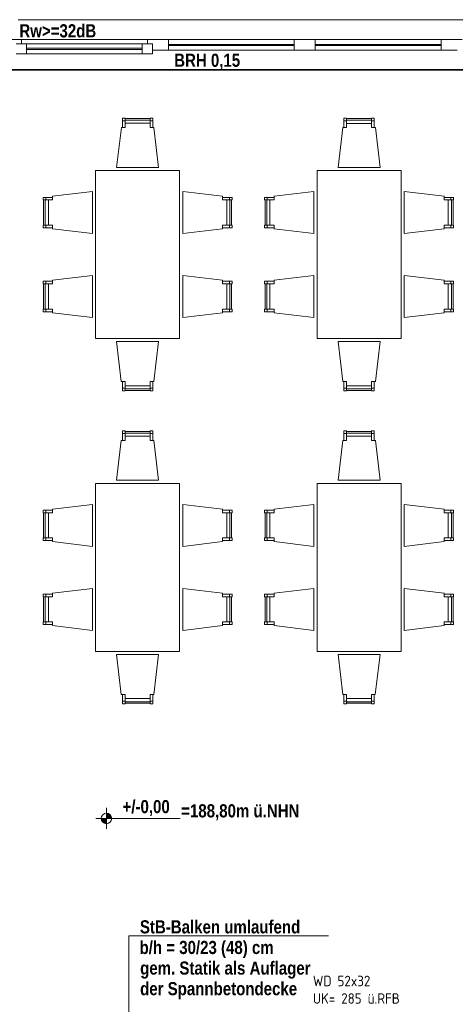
# Model space of a CAD drawing. Header units: millimetres. Extents: x 634730 to 711346, y 362082 to 425615.
# Tile 52 of 160: x 660606 to 664755, y 398273 to 407656. Entities that reach past the tile are written whole.
import ezdxf
from ezdxf.enums import TextEntityAlignment as Align

# ---------------------------------------------------------------- set-up
doc = ezdxf.new("R2010")
doc.units = ezdxf.units.MM
doc.header["$LTSCALE"] = 50
doc.linetypes.add('Strichlinie', pattern=[0.4, 0.3, -0.1])
doc.linetypes.add('Strichpunktlinie', pattern=[0.335139, 0.176389, -0.088194, 0, -0.070556])
for name, color, linetype in [('1_DB-Lüftung', 30, 'Continuous'), ('1_EG', 7, 'Continuous'), ('A_Beschriftung', 7, 'Continuous'), ('A_Decke Bodenbelag', 7, 'Continuous'), ('A_Deckenspiegel', 7, 'Continuous'), ('A_Möblierung fest', 7, 'Continuous'), ('A_Möblierung variabel', 7, 'Continuous'), ('A_Raumflächen', 7, 'Continuous'), ('A_Wände', 7, 'Continuous')]:
    doc.layers.add(name, color=color, linetype=linetype)
doc.styles.add('ERSTELLTER_STIL_1', font='ARIALN.TTF')
doc.styles.add('ERSTELLTER_STIL_2', font='ARIALNB.TTF')
doc.styles.get("Standard").update_dxf_attribs({"font": 'isocp.shx', "height": 140})

# ---------------------------------------------------------------- blocks, each defined once
blk = doc.blocks.new('A$C85d2cf1a')
at = {"layer": 'A_Beschriftung', "linetype": 'Continuous', "lineweight": 13}
for points in [[(15.4508, 37.9618), (15.5008, 37.9618), (15.497, 37.9809), (15.4862, 37.9972), (15.47, 38.008), (15.4508, 38.0118)], [(15.4508, 37.9618), (15.4008, 37.9618), (15.4047, 37.9427), (15.4155, 37.9264), (15.4317, 37.9156), (15.4508, 37.9118)]]:
    blk.add_hatch(color=7, dxfattribs=at).paths.add_polyline_path(points)
at = {"color": 7, "linetype": 'Strichpunktlinie', "lineweight": 13}
blk.add_line((5.6914, 45.2736), (21.5386, 45.2736), dxfattribs=at)
at = {"layer": 'A_Beschriftung', "color": 7, "linetype": 'Continuous', "lineweight": 13}
for p, q in [((15.4508, 37.8618), (15.4508, 38.0618)), ((15.3508, 37.9618), (16.1518, 37.9618)), ((15.6643, 36.8429), (15.6643, 35.9574)), ((15.6643, 36.8429), (17.5657, 36.8429))]:
    blk.add_line(p, q, dxfattribs=at)
blk.add_circle((15.4508, 37.9618), 0.05, dxfattribs=at)
at = {"layer": 'A_Decke Bodenbelag', "color": 7, "linetype": 'Continuous', "lineweight": 25}
blk.add_line((21.3586, 45.0936), (5.8716, 45.0978), dxfattribs=at)
at = {"layer": 'A_Deckenspiegel', "color": 7, "linetype": 'Strichlinie', "lineweight": 13}
blk.add_line((21.3586, 45.0936), (14.1385, 45.0936), dxfattribs=at)
at = {"layer": 'A_Möblierung variabel', "color": 7, "linetype": 'Continuous', "lineweight": 13}
for p, q in [((15.6023, 44.611), (15.6273, 44.611)), ((15.6273, 44.616), (15.8666, 44.616)), ((15.8916, 44.611), (15.8666, 44.611)), ((17.7123, 44.6109), (17.7373, 44.6109)), ((17.7373, 44.6159), (17.9767, 44.6159)), ((18.0017, 44.6109), (17.9767, 44.6109)), ((14.8669, 43.8557), (14.8669, 43.6163)), ((14.8719, 43.8807), (14.8719, 43.8557)), ((16.6219, 43.8806), (16.6219, 43.8556)), ((16.6269, 43.8556), (16.6269, 43.6163)), ((16.977, 43.8556), (16.9769, 43.6162)), ((16.982, 43.8806), (16.982, 43.8556)), ((18.732, 43.8806), (18.732, 43.8556)), ((18.737, 43.8556), (18.7369, 43.6162)), ((14.8719, 43.5913), (14.8719, 43.6163)), ((16.6219, 43.5913), (16.6219, 43.6163)), ((16.9819, 43.5912), (16.9819, 43.6162)), ((18.7319, 43.5912), (18.7319, 43.6162)), ((14.8719, 43.0807), (14.8719, 43.0557)), ((16.6219, 43.0806), (16.6219, 43.0556)), ((16.9819, 43.0806), (16.9819, 43.0556)), ((18.7319, 43.0806), (18.7319, 43.0556)), ((14.8669, 43.0557), (14.8669, 42.8163)), ((16.6269, 43.0556), (16.6269, 42.8163)), ((16.9769, 43.0556), (16.9769, 42.8162)), ((18.7369, 43.0556), (18.7369, 42.8162)), ((14.8719, 42.7913), (14.8719, 42.8163)), ((16.6219, 42.7913), (16.6219, 42.8163)), ((16.9819, 42.7912), (16.9819, 42.8162)), ((18.7319, 42.7912), (18.7319, 42.8162)), ((15.6022, 42.061), (15.6272, 42.061)), ((15.8666, 42.056), (15.6272, 42.056)), ((15.8916, 42.061), (15.8666, 42.061)), ((17.7122, 42.0609), (17.7372, 42.0609)), ((17.9766, 42.0559), (17.7372, 42.0559)), ((18.0016, 42.0609), (17.9766, 42.0609)), ((15.6022, 41.6294), (15.6272, 41.6294)), ((15.6272, 41.6344), (15.8666, 41.6344)), ((15.8916, 41.6294), (15.8666, 41.6294)), ((17.7122, 41.6294), (17.7372, 41.6294)), ((17.7372, 41.6344), (17.9766, 41.6344)), ((18.0016, 41.6294), (17.9766, 41.6294)), ((14.8669, 40.8741), (14.8669, 40.6347)), ((14.8719, 40.8991), (14.8719, 40.8741)), ((16.6219, 40.8991), (16.6219, 40.8741)), ((16.6269, 40.8741), (16.6269, 40.6347)), ((16.9769, 40.8741), (16.9769, 40.6347)), ((16.9819, 40.8991), (16.9819, 40.8741)), ((18.7319, 40.899), (18.7319, 40.874)), ((18.7369, 40.874), (18.7369, 40.6347)), ((14.8719, 40.6097), (14.8719, 40.6347)), ((16.6219, 40.6097), (16.6219, 40.6347)), ((16.9819, 40.6097), (16.9819, 40.6347)), ((18.7319, 40.6097), (18.7319, 40.6347)), ((14.8669, 40.0741), (14.8668, 39.8347)), ((14.8719, 40.0991), (14.8719, 40.0741)), ((16.6219, 40.0991), (16.6219, 40.0741)), ((16.6269, 40.0741), (16.6268, 39.8347)), ((16.9769, 40.0741), (16.9769, 39.8347)), ((16.9819, 40.0991), (16.9819, 40.0741)), ((18.7319, 40.099), (18.7319, 40.074)), ((18.7369, 40.074), (18.7369, 39.8347)), ((14.8718, 39.8097), (14.8718, 39.8347)), ((16.6218, 39.8097), (16.6218, 39.8347)), ((16.9819, 39.8097), (16.9819, 39.8347)), ((18.7319, 39.8097), (18.7319, 39.8347)), ((15.6021, 39.0794), (15.6271, 39.0794)), ((15.8665, 39.0744), (15.6271, 39.0744)), ((15.8915, 39.0794), (15.8665, 39.0794)), ((17.7122, 39.0794), (17.7372, 39.0794)), ((17.9765, 39.0744), (17.7372, 39.0744)), ((18.0015, 39.0794), (17.9765, 39.0794))]:
    blk.add_line(p, q, dxfattribs=at)
at = {"layer": 'A_Möblierung variabel', "color": 7, "linetype": 'Continuous', "lineweight": 13, "flags": 128}
for points in [[(15.5469, 44.166), (15.9469, 44.166), (15.9017, 44.546), (15.8666, 44.546), (15.8666, 44.586), (15.6273, 44.586), (15.6273, 44.546), (15.5922, 44.546)], [(15.6023, 44.546), (15.6273, 44.546), (15.6273, 44.636), (15.6023, 44.636)], [(15.6273, 44.586), (15.8666, 44.586), (15.8666, 44.631), (15.6273, 44.631)], [(15.8916, 44.546), (15.8666, 44.546), (15.8666, 44.636), (15.8916, 44.636)], [(17.657, 44.1659), (18.057, 44.1659), (18.0117, 44.5459), (17.9767, 44.5459), (17.9767, 44.5859), (17.7373, 44.5859), (17.7373, 44.5459), (17.7022, 44.5459)], [(17.7123, 44.5459), (17.7373, 44.5459), (17.7373, 44.6359), (17.7123, 44.6359)], [(17.7373, 44.5859), (17.9767, 44.5859), (17.9767, 44.6309), (17.7373, 44.6309)], [(18.0017, 44.5459), (17.9767, 44.5459), (17.9767, 44.6359), (18.0017, 44.6359)], [(15.3469, 44.136), (15.3469, 42.536), (16.1469, 42.536), (16.1469, 44.136)], [(17.457, 44.1359), (17.4569, 42.5359), (18.2569, 42.5359), (18.257, 44.1359)], [(15.3169, 43.936), (15.3169, 43.536), (14.9369, 43.5812), (14.9369, 43.6163), (14.8969, 43.6163), (14.8969, 43.8557), (14.9369, 43.8557), (14.9369, 43.8907)], [(16.1769, 43.936), (16.1769, 43.536), (16.5569, 43.5812), (16.5569, 43.6163), (16.5969, 43.6163), (16.5969, 43.8556), (16.5569, 43.8556), (16.5569, 43.8907)], [(17.427, 43.9359), (17.4269, 43.5359), (17.0469, 43.5812), (17.0469, 43.6162), (17.0069, 43.6162), (17.007, 43.8556), (17.047, 43.8556), (17.047, 43.8907)], [(18.287, 43.9359), (18.2869, 43.5359), (18.6669, 43.5811), (18.6669, 43.6162), (18.7069, 43.6162), (18.707, 43.8556), (18.667, 43.8556), (18.667, 43.8907)], [(14.9369, 43.8807), (14.9369, 43.8557), (14.8469, 43.8557), (14.8469, 43.8807)], [(14.8969, 43.8557), (14.8969, 43.6163), (14.8519, 43.6163), (14.8519, 43.8557)], [(16.5569, 43.8806), (16.5569, 43.8556), (16.6469, 43.8556), (16.6469, 43.8806)], [(16.5969, 43.8556), (16.5969, 43.6163), (16.6419, 43.6163), (16.6419, 43.8556)], [(17.047, 43.8806), (17.047, 43.8556), (16.957, 43.8556), (16.957, 43.8806)], [(17.007, 43.8556), (17.0069, 43.6162), (16.9619, 43.6162), (16.962, 43.8556)], [(18.667, 43.8806), (18.667, 43.8556), (18.757, 43.8556), (18.757, 43.8806)], [(18.707, 43.8556), (18.7069, 43.6162), (18.7519, 43.6162), (18.752, 43.8556)], [(14.9369, 43.5913), (14.9369, 43.6163), (14.8469, 43.6163), (14.8469, 43.5913)], [(16.5569, 43.5913), (16.5569, 43.6163), (16.6469, 43.6163), (16.6469, 43.5913)], [(17.0469, 43.5912), (17.0469, 43.6162), (16.9569, 43.6162), (16.9569, 43.5912)], [(18.6669, 43.5912), (18.6669, 43.6162), (18.7569, 43.6162), (18.7569, 43.5912)], [(14.9369, 43.0807), (14.9369, 43.0557), (14.8469, 43.0557), (14.8469, 43.0807)], [(15.3169, 43.136), (15.3169, 42.736), (14.9369, 42.7812), (14.9369, 42.8163), (14.8969, 42.8163), (14.8969, 43.0557), (14.9369, 43.0557), (14.9369, 43.0907)], [(16.1769, 43.136), (16.1769, 42.736), (16.5569, 42.7812), (16.5569, 42.8163), (16.5969, 42.8163), (16.5969, 43.0556), (16.5569, 43.0556), (16.5569, 43.0907)], [(16.5569, 43.0806), (16.5569, 43.0556), (16.6469, 43.0556), (16.6469, 43.0806)], [(17.0469, 43.0806), (17.0469, 43.0556), (16.9569, 43.0556), (16.9569, 43.0806)], [(17.4269, 43.1359), (17.4269, 42.7359), (17.0469, 42.7812), (17.0469, 42.8162), (17.0069, 42.8162), (17.0069, 43.0556), (17.0469, 43.0556), (17.0469, 43.0907)], [(18.2869, 43.1359), (18.2869, 42.7359), (18.6669, 42.7811), (18.6669, 42.8162), (18.7069, 42.8162), (18.7069, 43.0556), (18.6669, 43.0556), (18.6669, 43.0907)], [(18.6669, 43.0806), (18.6669, 43.0556), (18.7569, 43.0556), (18.7569, 43.0806)], [(14.8969, 43.0557), (14.8969, 42.8163), (14.8519, 42.8163), (14.8519, 43.0557)], [(16.5969, 43.0556), (16.5969, 42.8163), (16.6419, 42.8163), (16.6419, 43.0556)], [(17.0069, 43.0556), (17.0069, 42.8162), (16.9619, 42.8162), (16.9619, 43.0556)], [(18.7069, 43.0556), (18.7069, 42.8162), (18.7519, 42.8162), (18.7519, 43.0556)], [(14.9369, 42.7913), (14.9369, 42.8163), (14.8469, 42.8163), (14.8469, 42.7913)], [(16.5569, 42.7913), (16.5569, 42.8163), (16.6469, 42.8163), (16.6469, 42.7913)], [(17.0469, 42.7912), (17.0469, 42.8162), (16.9569, 42.8162), (16.9569, 42.7912)], [(18.6669, 42.7912), (18.6669, 42.8162), (18.7569, 42.8162), (18.7569, 42.7912)], [(15.9469, 42.506), (15.5469, 42.506), (15.5921, 42.126), (15.6272, 42.126), (15.6272, 42.086), (15.8666, 42.086), (15.8666, 42.126), (15.9017, 42.126)], [(18.0569, 42.5059), (17.6569, 42.5059), (17.7022, 42.1259), (17.7372, 42.1259), (17.7372, 42.0859), (17.9766, 42.0859), (17.9766, 42.1259), (18.0117, 42.1259)], [(15.6022, 42.126), (15.6272, 42.126), (15.6272, 42.036), (15.6022, 42.036)], [(15.8666, 42.086), (15.6272, 42.086), (15.6272, 42.041), (15.8666, 42.041)], [(15.8916, 42.126), (15.8666, 42.126), (15.8666, 42.036), (15.8916, 42.036)], [(17.7122, 42.1259), (17.7372, 42.1259), (17.7372, 42.0359), (17.7122, 42.0359)], [(17.9766, 42.0859), (17.7372, 42.0859), (17.7372, 42.0409), (17.9766, 42.0409)], [(18.0016, 42.1259), (17.9766, 42.1259), (17.9766, 42.0359), (18.0016, 42.0359)], [(15.5469, 41.1844), (15.9469, 41.1844), (15.9016, 41.5644), (15.8666, 41.5644), (15.8666, 41.6044), (15.6272, 41.6044), (15.6272, 41.5644), (15.5921, 41.5644)], [(15.6022, 41.5644), (15.6272, 41.5644), (15.6272, 41.6544), (15.6022, 41.6544)], [(15.6272, 41.6044), (15.8666, 41.6044), (15.8666, 41.6494), (15.6272, 41.6494)], [(15.8916, 41.5644), (15.8666, 41.5644), (15.8666, 41.6544), (15.8916, 41.6544)], [(17.6569, 41.1844), (18.0569, 41.1844), (18.0117, 41.5644), (17.9766, 41.5644), (17.9766, 41.6044), (17.7372, 41.6044), (17.7372, 41.5644), (17.7021, 41.5644)], [(17.7122, 41.5644), (17.7372, 41.5644), (17.7372, 41.6544), (17.7122, 41.6544)], [(17.7372, 41.6044), (17.9766, 41.6044), (17.9766, 41.6494), (17.7372, 41.6494)], [(18.0016, 41.5644), (17.9766, 41.5644), (17.9766, 41.6544), (18.0016, 41.6544)], [(15.3469, 41.1544), (15.3468, 39.5544), (16.1468, 39.5544), (16.1469, 41.1544)], [(17.4569, 41.1544), (17.4569, 39.5544), (18.2569, 39.5544), (18.2569, 41.1544)], [(15.3169, 40.9544), (15.3169, 40.5544), (14.9369, 40.5997), (14.9369, 40.6347), (14.8969, 40.6347), (14.8969, 40.8741), (14.9369, 40.8741), (14.9369, 40.9092)], [(16.1769, 40.9544), (16.1769, 40.5544), (16.5569, 40.5996), (16.5569, 40.6347), (16.5969, 40.6347), (16.5969, 40.8741), (16.5569, 40.8741), (16.5569, 40.9091)], [(17.4269, 40.9544), (17.4269, 40.5544), (17.0469, 40.5996), (17.0469, 40.6347), (17.0069, 40.6347), (17.0069, 40.8741), (17.0469, 40.8741), (17.0469, 40.9091)], [(18.2869, 40.9544), (18.2869, 40.5544), (18.6669, 40.5996), (18.6669, 40.6347), (18.7069, 40.6347), (18.7069, 40.874), (18.6669, 40.874), (18.6669, 40.9091)], [(14.9369, 40.8991), (14.9369, 40.8741), (14.8469, 40.8741), (14.8469, 40.8991)], [(14.8969, 40.8741), (14.8969, 40.6347), (14.8519, 40.6347), (14.8519, 40.8741)], [(16.5569, 40.8991), (16.5569, 40.8741), (16.6469, 40.8741), (16.6469, 40.8991)], [(16.5969, 40.8741), (16.5969, 40.6347), (16.6419, 40.6347), (16.6419, 40.8741)], [(17.0469, 40.8991), (17.0469, 40.8741), (16.9569, 40.8741), (16.9569, 40.8991)], [(17.0069, 40.8741), (17.0069, 40.6347), (16.9619, 40.6347), (16.9619, 40.8741)], [(18.6669, 40.899), (18.6669, 40.874), (18.7569, 40.874), (18.7569, 40.899)], [(18.7069, 40.874), (18.7069, 40.6347), (18.7519, 40.6347), (18.7519, 40.874)], [(14.9369, 40.6097), (14.9369, 40.6347), (14.8469, 40.6347), (14.8469, 40.6097)], [(16.5569, 40.6097), (16.5569, 40.6347), (16.6469, 40.6347), (16.6469, 40.6097)], [(17.0469, 40.6097), (17.0469, 40.6347), (16.9569, 40.6347), (16.9569, 40.6097)], [(18.6669, 40.6097), (18.6669, 40.6347), (18.7569, 40.6347), (18.7569, 40.6097)], [(14.9369, 40.0991), (14.9369, 40.0741), (14.8469, 40.0741), (14.8469, 40.0991)], [(14.8969, 40.0741), (14.8968, 39.8347), (14.8518, 39.8347), (14.8519, 40.0741)], [(15.3169, 40.1544), (15.3168, 39.7544), (14.9368, 39.7997), (14.9368, 39.8347), (14.8968, 39.8347), (14.8969, 40.0741), (14.9369, 40.0741), (14.9369, 40.1092)], [(16.1769, 40.1544), (16.1768, 39.7544), (16.5568, 39.7996), (16.5568, 39.8347), (16.5968, 39.8347), (16.5969, 40.0741), (16.5569, 40.0741), (16.5569, 40.1091)], [(16.5569, 40.0991), (16.5569, 40.0741), (16.6469, 40.0741), (16.6469, 40.0991)], [(16.5969, 40.0741), (16.5968, 39.8347), (16.6418, 39.8347), (16.6419, 40.0741)], [(17.0469, 40.0991), (17.0469, 40.0741), (16.9569, 40.0741), (16.9569, 40.0991)], [(17.0069, 40.0741), (17.0069, 39.8347), (16.9619, 39.8347), (16.9619, 40.0741)], [(17.4269, 40.1544), (17.4269, 39.7544), (17.0469, 39.7996), (17.0469, 39.8347), (17.0069, 39.8347), (17.0069, 40.0741), (17.0469, 40.0741), (17.0469, 40.1091)], [(18.2869, 40.1544), (18.2869, 39.7544), (18.6669, 39.7996), (18.6669, 39.8347), (18.7069, 39.8347), (18.7069, 40.074), (18.6669, 40.074), (18.6669, 40.1091)], [(18.6669, 40.099), (18.6669, 40.074), (18.7569, 40.074), (18.7569, 40.099)], [(18.7069, 40.074), (18.7069, 39.8347), (18.7519, 39.8347), (18.7519, 40.074)], [(14.9368, 39.8097), (14.9368, 39.8347), (14.8468, 39.8347), (14.8468, 39.8097)], [(16.5568, 39.8097), (16.5568, 39.8347), (16.6468, 39.8347), (16.6468, 39.8097)], [(17.0469, 39.8097), (17.0469, 39.8347), (16.9569, 39.8347), (16.9569, 39.8097)], [(18.6669, 39.8097), (18.6669, 39.8347), (18.7569, 39.8347), (18.7569, 39.8097)], [(15.9468, 39.5244), (15.5468, 39.5244), (15.5921, 39.1444), (15.6271, 39.1444), (15.6271, 39.1044), (15.8665, 39.1044), (15.8665, 39.1444), (15.9016, 39.1444)], [(18.0569, 39.5244), (17.6569, 39.5244), (17.7021, 39.1444), (17.7372, 39.1444), (17.7372, 39.1044), (17.9765, 39.1044), (17.9765, 39.1444), (18.0116, 39.1444)], [(15.6021, 39.1444), (15.6271, 39.1444), (15.6271, 39.0544), (15.6021, 39.0544)], [(15.8915, 39.1444), (15.8665, 39.1444), (15.8665, 39.0544), (15.8915, 39.0544)], [(17.7122, 39.1444), (17.7372, 39.1444), (17.7372, 39.0544), (17.7122, 39.0544)], [(18.0015, 39.1444), (17.9765, 39.1444), (17.9765, 39.0544), (18.0015, 39.0544)], [(15.8665, 39.1044), (15.6271, 39.1044), (15.6271, 39.0594), (15.8665, 39.0594)], [(17.9765, 39.1044), (17.7372, 39.1044), (17.7372, 39.0594), (17.9765, 39.0594)]]:
    blk.add_lwpolyline(points, close=True, dxfattribs=at)
at = {"layer": 'A_Wände', "color": 7, "linetype": 'Continuous', "lineweight": 13}
for p, q in [((15.9399, 45.5736), (14.6099, 45.5736)), ((17.3399, 45.5736), (15.9399, 45.5736)), ((18.7399, 45.5736), (17.3399, 45.5736)), ((18.7399, 45.5736), (20.0699, 45.5736)), ((14.5399, 45.3836), (14.6399, 45.3836)), ((14.6399, 45.3436), (14.5899, 45.3436)), ((14.5899, 45.3436), (14.6899, 45.3436)), ((14.6399, 45.3836), (15.8399, 45.3836)), ((14.6399, 45.3836), (14.6399, 45.3436)), ((14.6899, 45.3436), (15.7899, 45.3436)), ((14.6899, 45.3436), (14.6899, 45.2486)), ((15.7899, 45.2486), (15.7899, 45.3436)), ((15.7899, 45.3436), (15.8899, 45.3436)), ((15.8399, 45.3436), (15.8399, 45.3836)), ((15.8399, 45.3836), (15.9399, 45.3836)), ((15.8899, 45.3436), (15.8399, 45.3436)), ((15.8899, 45.2836), (15.8899, 45.3436)), ((15.8899, 45.3436), (15.8899, 45.2486)), ((15.9399, 45.3836), (16.0399, 45.3836)), ((16.0399, 45.3836), (17.2399, 45.3836)), ((16.0399, 45.3836), (16.0399, 45.2836)), ((16.0399, 45.3386), (17.2399, 45.3386)), ((17.2399, 45.3286), (16.0399, 45.3286)), ((17.2399, 45.2836), (17.2399, 45.3836)), ((17.2399, 45.3836), (17.3399, 45.3836)), ((17.3399, 45.3836), (17.4399, 45.3836)), ((17.4399, 45.3836), (18.6399, 45.3836)), ((17.4399, 45.3836), (17.4399, 45.2836)), ((17.4399, 45.3386), (18.6399, 45.3386)), ((18.6399, 45.3286), (17.4399, 45.3286)), ((18.6399, 45.2836), (18.6399, 45.3836)), ((18.6399, 45.3836), (18.7399, 45.3836)), ((18.8399, 45.3836), (18.7399, 45.3836)), ((14.6899, 45.2486), (14.5899, 45.2486)), ((14.6899, 45.3011), (15.7899, 45.3011)), ((15.7899, 45.2911), (14.6899, 45.2911)), ((15.7899, 45.2486), (14.6899, 45.2486)), ((15.8899, 45.2486), (15.7899, 45.2486)), ((15.9399, 45.2836), (15.8899, 45.2836)), ((16.0399, 45.2836), (15.9399, 45.2836)), ((17.2399, 45.2836), (16.0399, 45.2836)), ((17.3399, 45.2836), (17.2399, 45.2836)), ((17.4399, 45.2836), (17.3399, 45.2836)), ((18.6399, 45.2836), (17.4399, 45.2836)), ((18.7399, 45.2836), (18.6399, 45.2836)), ((18.7399, 45.2836), (18.7899, 45.2836)), ((15.9399, 45.0936), (14.5399, 45.0936)), ((17.3399, 45.0936), (15.9399, 45.0936)), ((18.7399, 45.0936), (17.3399, 45.0936)), ((18.7399, 45.0936), (20.1399, 45.0936))]:
    blk.add_line(p, q, dxfattribs=at)
at = {"layer": 'A_Beschriftung', "color": 253, "true_color": 0x9f9f9f, "style": 'ERSTELLTER_STIL_2'}
blk.add_text('Rw>=32dB', height=0.125, dxfattribs=at).set_placement((14.6208, 45.4052))
at = {"layer": 'A_Beschriftung', "color": 7, "style": 'ERSTELLTER_STIL_2'}
for s, p in [('BRH 0,15', (16.0955, 45.1246)), ('+/-0,00', (15.6036, 38.0126)), ('=188,80m ü.NHN', (16.1622, 37.9722)), ('StB-Balken umlaufend', (15.7691, 36.8665)), ('b/h = 30/23 (48) cm', (15.7655, 36.6702)), ('gem. Statik als Auflager', (15.7713, 36.4738)), ('der Spannbetondecke', (15.7709, 36.2775))]:
    blk.add_text(s, height=0.125, dxfattribs=at).set_placement(p)
at = {"layer": 'A_Möblierung fest', "color": 7, "lineweight": 13, "style": 'ERSTELLTER_STIL_2', "text_generation_flag": 2}
blk.add_attdef('txt', text='', height=0.12, rotation=359.99883, dxfattribs=at).set_placement((23.514, 39.2921), align=Align.MIDDLE_CENTER)
at = {"layer": 'A_Möblierung fest', "color": 7, "lineweight": 13, "style": 'ERSTELLTER_STIL_2'}
blk.add_attdef('txt', text='', height=0.12, dxfattribs=at).set_placement((10.172, 25.6523), align=Align.MIDDLE_CENTER)
at = {"layer": 'A_Raumflächen', "color": 7, "lineweight": 18}
for tag, style, p in [('ROOM_NAME', 'ERSTELLTER_STIL_1', (30.4276, 25.9283)), ('DUMMY_850', 'ERSTELLTER_STIL_1', (31.5414, 25.9585)), ('ROOM_NAME', 'ERSTELLTER_STIL_1', (47.266, 25.9283)), ('DUMMY_850', 'ERSTELLTER_STIL_1', (48.3798, 25.9585)), ('floorCode', 'ERSTELLTER_STIL_2', (30.5258, 25.6828)), ('stFloorCovering', 'ERSTELLTER_STIL_2', (31.0934, 25.6828)), ('floorCode', 'ERSTELLTER_STIL_2', (47.3642, 25.6828)), ('stFloorCovering', 'ERSTELLTER_STIL_2', (47.9319, 25.6828)), ('DUMMY_851', 'ERSTELLTER_STIL_2', (30.5258, 25.4675)), ('DUMMY_851', 'ERSTELLTER_STIL_2', (47.3642, 25.4675)), ('measuredNetAreaCode', 'ERSTELLTER_STIL_2', (30.5258, 25.1917)), ('measuredNetAreaCode', 'ERSTELLTER_STIL_2', (47.3642, 25.1917))]:
    blk.add_attdef(tag, text='', height=0.125, dxfattribs=dict(at, style=style)).set_placement(p, align=Align.TOP_LEFT)

msp = doc.modelspace()

# ---------------------------------------------------------------- texts
at = {"layer": '1_DB-Lüftung', "insert": (663398.6, 398545.6, 61689.3), "char_height": 100, "attachment_point": 1}
msp.add_mtext_dynamic_manual_height_columns('WD 52x32\\PUK= 285 ü.RFB', width=1722.207, gutter_width=700, heights=[0], dxfattribs=at)

# ---------------------------------------------------------------- next in the draw order: block references
at = {"layer": '1_EG', "xscale": 1000, "yscale": 1000, "zscale": 1000}
msp.add_blockref('A$C85d2cf1a', (645981.7, 362082.4, 41515.3), dxfattribs=at)

doc.saveas('drawing.dxf')
